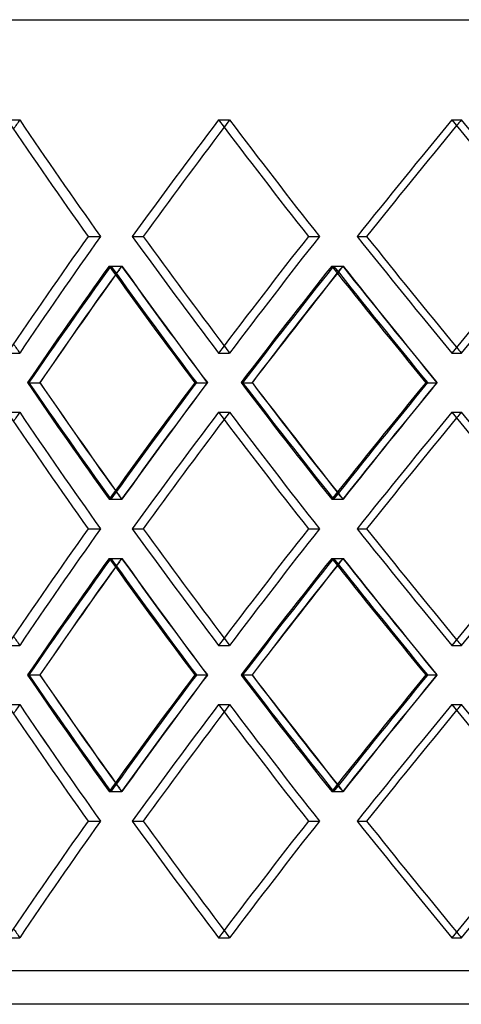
# Model space of a CAD drawing. Header units: millimetres. Extents: x -575 to 575, y -244 to 244.
# Tile 5 of 11: x -281 to -215, y -67 to 79. Entities that reach past the tile are written whole.
import ezdxf

# ---------------------------------------------------------------- set-up
doc = ezdxf.new("R2010")
doc.units = ezdxf.units.MM
doc.layers.add('HIDDEN', color=7, linetype='Continuous')
doc.layers.add('THICK', color=7, linetype='Continuous')

msp = doc.modelspace()

# ---------------------------------------------------------------- linework, layer by layer
at = {"layer": 'HIDDEN'}
for p, q in [((-282.72, 64.1), (-280.88, 64.1)), ((-251.3, 64.1), (-249.67, 64.1)), ((-251.3, 64.1), (-249.67, 64.1)), ((-216.61, 64.1), (-215.19, 64.1)), ((-216.61, 64.1), (-215.19, 64.1)), ((-270.71, 46.77), (-268.87, 46.77)), ((-270.71, 46.77), (-268.87, 46.77)), ((-264.15, 46.77), (-262.51, 46.77)), ((-237.94, 46.77), (-236.3, 46.77)), ((-237.94, 46.77), (-236.3, 46.77)), ((-230.7, 46.77), (-229.28, 46.77)), ((-267.58, 42.37), (-265.73, 42.37)), ((-267.32, 42.37), (-265.68, 42.37)), ((-234.47, 42.37), (-232.83, 42.37)), ((-234.2, 42.37), (-232.78, 42.37)), ((-282.72, 29.43), (-280.88, 29.43)), ((-251.3, 29.43), (-249.67, 29.43)), ((-251.3, 29.43), (-249.67, 29.43)), ((-216.61, 29.43), (-215.19, 29.43)), ((-216.61, 29.43), (-215.19, 29.43)), ((-279.52, 25.03), (-277.88, 25.03)), ((-254.84, 25.03), (-252.99, 25.03)), ((-254.61, 25.03), (-252.97, 25.03)), ((-247.73, 25.03), (-246.31, 25.03)), ((-220.47, 25.03), (-218.82, 25.03)), ((-220.22, 25.03), (-218.81, 25.03)), ((-282.72, 20.64), (-280.88, 20.64)), ((-251.3, 20.64), (-249.67, 20.64)), ((-251.3, 20.64), (-249.67, 20.64)), ((-216.61, 20.64), (-215.19, 20.64)), ((-216.61, 20.64), (-215.19, 20.64)), ((-267.58, 7.7), (-265.73, 7.7)), ((-267.32, 7.7), (-265.68, 7.7)), ((-234.47, 7.7), (-232.83, 7.7)), ((-234.2, 7.7), (-232.78, 7.7)), ((-270.71, 3.3), (-268.87, 3.3)), ((-270.71, 3.3), (-268.87, 3.3)), ((-264.15, 3.3), (-262.51, 3.3)), ((-237.94, 3.3), (-236.3, 3.3)), ((-237.94, 3.3), (-236.3, 3.3)), ((-230.7, 3.3), (-229.28, 3.3)), ((-267.58, -1.1), (-265.73, -1.1)), ((-267.32, -1.1), (-265.68, -1.1)), ((-234.47, -1.1), (-232.83, -1.1)), ((-234.2, -1.1), (-232.78, -1.1)), ((-282.72, -14.04), (-280.88, -14.04)), ((-251.3, -14.04), (-249.67, -14.04)), ((-251.3, -14.04), (-249.67, -14.04)), ((-216.61, -14.04), (-215.19, -14.04)), ((-216.61, -14.04), (-215.19, -14.04)), ((-279.52, -18.43), (-277.88, -18.43)), ((-254.84, -18.43), (-252.99, -18.43)), ((-254.61, -18.43), (-252.97, -18.43)), ((-247.73, -18.43), (-246.31, -18.43)), ((-220.47, -18.43), (-218.82, -18.43)), ((-220.22, -18.43), (-218.81, -18.43)), ((-282.72, -22.83), (-280.88, -22.83)), ((-251.3, -22.83), (-249.67, -22.83)), ((-251.3, -22.83), (-249.67, -22.83)), ((-216.61, -22.83), (-215.19, -22.83)), ((-216.61, -22.83), (-215.19, -22.83)), ((-267.58, -35.77), (-265.73, -35.77)), ((-267.32, -35.77), (-265.68, -35.77)), ((-234.47, -35.77), (-232.83, -35.77)), ((-234.2, -35.77), (-232.78, -35.77)), ((-270.71, -40.17), (-268.87, -40.17)), ((-270.71, -40.17), (-268.87, -40.17)), ((-264.15, -40.17), (-262.51, -40.17)), ((-237.94, -40.17), (-236.3, -40.17)), ((-237.94, -40.17), (-236.3, -40.17)), ((-230.7, -40.17), (-229.28, -40.17)), ((-282.72, -57.5), (-280.88, -57.5)), ((-251.3, -57.5), (-249.67, -57.5)), ((-251.3, -57.5), (-249.67, -57.5)), ((-216.61, -57.5), (-215.19, -57.5)), ((-216.61, -57.5), (-215.19, -57.5)), ((0, -62.4), (-381.25, -62.4))]:
    msp.add_line(p, q, dxfattribs=at)
for centre, major_axis, ratio, start_param, end_param in [((0, 64.1), (-349.02, -349.02), 0.439537, -1.156677, -1.153105), ((0, 64.1), (-349.02, 349.02), 0.439537, 1.156677, 1.202167), ((0, 64.1), (349.02, -349.02), 0.439537, -1.984915, -1.939426), ((0, 64.1), (359.55, 359.55), 0.372981, 1.927795, 1.972989), ((0, 64.1), (-357.21, -357.21), 0.372981, -1.213797, -1.210956), ((0, 64.1), (-357.21, 357.21), 0.372981, 1.213797, 1.259287), ((0, 64.1), (357.21, -357.21), 0.372981, -1.927795, -1.882306), ((0, 64.1), (366.62, 366.62), 0.309204, 1.870676, 1.915869), ((0, 64.1), (-364.24, -364.24), 0.309204, -1.270917, -1.268675), ((0, 64.1), (-364.24, 364.24), 0.309204, 1.270917, 1.316407), ((0, 29.43), (-349.02, -349.02), 0.439537, -1.202167, -1.156677), ((0, 29.43), (349.02, 349.02), 0.439537, 1.939426, 1.984915), ((0, 29.43), (359.55, -359.55), 0.372981, -1.972989, -1.927795), ((0, 29.43), (-357.21, -357.21), 0.372981, -1.259287, -1.213797), ((0, 29.43), (357.21, 357.21), 0.372981, 1.882306, 1.927795), ((0, 29.43), (366.62, -366.62), 0.309204, -1.915869, -1.870676), ((0, 29.43), (-364.24, -364.24), 0.309204, -1.316407, -1.270917), ((0, 64.1), (359.55, 359.55), 0.372981, 1.98446, 2.029784), ((0, 20.64), (359.55, -359.55), 0.372981, -1.98446, -1.939252), ((0, 20.64), (-349.02, -349.02), 0.439537, -1.213714, -1.210339), ((0, 64.1), (357.21, 357.21), 0.372981, 1.984832, 1.98829), ((0, 64.1), (-349.02, 349.02), 0.439537, 1.213714, 1.259337), ((0, 20.64), (357.21, -357.21), 0.372981, -1.984832, -1.939327), ((0, 64.1), (366.62, 366.62), 0.309204, 1.92734, 1.972664), ((0, 20.64), (366.62, -366.62), 0.309204, -1.92734, -1.882132), ((0, 20.64), (-357.21, -357.21), 0.372981, -1.270834, -1.268117), ((0, 64.1), (364.24, 364.24), 0.309204, 1.927712, 1.930512), ((0, 64.1), (-357.21, 357.21), 0.372981, 1.270834, 1.316457), ((0, 20.64), (364.24, -364.24), 0.309204, -1.927712, -1.882207), ((0, 29.43), (-349.02, 349.02), 0.439537, 1.153105, 1.156677), ((0, 29.43), (-357.21, 357.21), 0.372981, 1.210956, 1.213797), ((0, 29.43), (-364.24, 364.24), 0.309204, 1.268675, 1.270917), ((0, -14.04), (359.55, -359.55), 0.372981, -2.029784, -1.98446), ((0, 29.43), (359.55, 359.55), 0.372981, 1.939252, 1.98446), ((0, -14.04), (-349.02, -349.02), 0.439537, -1.259337, -1.213714), ((0, 29.43), (357.21, 357.21), 0.372981, 1.939327, 1.984832), ((0, -14.04), (366.62, -366.62), 0.309204, -1.972664, -1.92734), ((0, 29.43), (366.62, 366.62), 0.309204, 1.882132, 1.92734), ((0, -14.04), (-357.21, -357.21), 0.372981, -1.316457, -1.270834), ((0, 29.43), (364.24, 364.24), 0.309204, 1.882207, 1.927712), ((0, 20.64), (-349.02, -349.02), 0.439537, -1.156677, -1.153105), ((0, 20.64), (-349.02, 349.02), 0.439537, 1.156677, 1.202167), ((0, 20.64), (349.02, -349.02), 0.439537, -1.984915, -1.939426), ((0, 20.64), (359.55, 359.55), 0.372981, 1.927795, 1.972989), ((0, 20.64), (-357.21, -357.21), 0.372981, -1.213797, -1.210956), ((0, 20.64), (-357.21, 357.21), 0.372981, 1.213797, 1.259287), ((0, 20.64), (357.21, -357.21), 0.372981, -1.927795, -1.882306), ((0, 20.64), (366.62, 366.62), 0.309204, 1.870676, 1.915869), ((0, 20.64), (-364.24, -364.24), 0.309204, -1.270917, -1.268675), ((0, 20.64), (-364.24, 364.24), 0.309204, 1.270917, 1.316407), ((0, 29.43), (-349.02, 349.02), 0.439537, 1.210339, 1.213714), ((0, -14.04), (357.21, -357.21), 0.372981, -1.98829, -1.984832), ((0, 29.43), (-357.21, 357.21), 0.372981, 1.268117, 1.270834), ((0, -14.04), (364.24, -364.24), 0.309204, -1.930512, -1.927712), ((0, -14.04), (-349.02, -349.02), 0.439537, -1.202167, -1.156677), ((0, -14.04), (349.02, 349.02), 0.439537, 1.939426, 1.984915), ((0, -14.04), (359.55, -359.55), 0.372981, -1.972989, -1.927795), ((0, -14.04), (-357.21, -357.21), 0.372981, -1.259287, -1.213797), ((0, -14.04), (357.21, 357.21), 0.372981, 1.882306, 1.927795), ((0, -14.04), (366.62, -366.62), 0.309204, -1.915869, -1.870676), ((0, -14.04), (-364.24, -364.24), 0.309204, -1.316407, -1.270917), ((0, 20.64), (359.55, 359.55), 0.372981, 1.98446, 2.029784), ((0, -22.83), (359.55, -359.55), 0.372981, -1.98446, -1.939252), ((0, -22.83), (-349.02, -349.02), 0.439537, -1.213714, -1.210339), ((0, 20.64), (357.21, 357.21), 0.372981, 1.984832, 1.98829), ((0, 20.64), (-349.02, 349.02), 0.439537, 1.213714, 1.259337), ((0, -22.83), (357.21, -357.21), 0.372981, -1.984832, -1.939327), ((0, 20.64), (366.62, 366.62), 0.309204, 1.92734, 1.972664), ((0, -22.83), (366.62, -366.62), 0.309204, -1.92734, -1.882132), ((0, -22.83), (-357.21, -357.21), 0.372981, -1.270834, -1.268117), ((0, 20.64), (364.24, 364.24), 0.309204, 1.927712, 1.930512), ((0, 20.64), (-357.21, 357.21), 0.372981, 1.270834, 1.316457), ((0, -22.83), (364.24, -364.24), 0.309204, -1.927712, -1.882207), ((0, -14.04), (-349.02, 349.02), 0.439537, 1.153105, 1.156677), ((0, -14.04), (-357.21, 357.21), 0.372981, 1.210956, 1.213797), ((0, -14.04), (-364.24, 364.24), 0.309204, 1.268675, 1.270917), ((0, -57.5), (359.55, -359.55), 0.372981, -2.029784, -1.98446), ((0, -14.04), (359.55, 359.55), 0.372981, 1.939252, 1.98446), ((0, -57.5), (-349.02, -349.02), 0.439537, -1.259337, -1.213714), ((0, -14.04), (357.21, 357.21), 0.372981, 1.939327, 1.984832), ((0, -57.5), (366.62, -366.62), 0.309204, -1.972664, -1.92734), ((0, -14.04), (366.62, 366.62), 0.309204, 1.882132, 1.92734), ((0, -57.5), (-357.21, -357.21), 0.372981, -1.316457, -1.270834), ((0, -14.04), (364.24, 364.24), 0.309204, 1.882207, 1.927712), ((0, -22.83), (-349.02, -349.02), 0.439537, -1.156677, -1.153105), ((0, -22.83), (-349.02, 349.02), 0.439537, 1.156677, 1.202167), ((0, -22.83), (349.02, -349.02), 0.439537, -1.984915, -1.939426), ((0, -22.83), (359.55, 359.55), 0.372981, 1.927795, 1.972989), ((0, -22.83), (-357.21, -357.21), 0.372981, -1.213797, -1.210956), ((0, -22.83), (-357.21, 357.21), 0.372981, 1.213797, 1.259287), ((0, -22.83), (357.21, -357.21), 0.372981, -1.927795, -1.882306), ((0, -22.83), (366.62, 366.62), 0.309204, 1.870676, 1.915869), ((0, -22.83), (-364.24, -364.24), 0.309204, -1.270917, -1.268675), ((0, -22.83), (-364.24, 364.24), 0.309204, 1.270917, 1.316407), ((0, -14.04), (-349.02, 349.02), 0.439537, 1.210339, 1.213714), ((0, -57.5), (357.21, -357.21), 0.372981, -1.98829, -1.984832), ((0, -14.04), (-357.21, 357.21), 0.372981, 1.268117, 1.270834), ((0, -57.5), (364.24, -364.24), 0.309204, -1.930512, -1.927712), ((0, -57.5), (-349.02, -349.02), 0.439537, -1.202167, -1.156677), ((0, -57.5), (349.02, 349.02), 0.439537, 1.939426, 1.984915), ((0, -57.5), (359.55, -359.55), 0.372981, -1.972989, -1.927795), ((0, -57.5), (-357.21, -357.21), 0.372981, -1.259287, -1.213797), ((0, -57.5), (357.21, 357.21), 0.372981, 1.882306, 1.927795), ((0, -57.5), (366.62, -366.62), 0.309204, -1.915869, -1.870676), ((0, -57.5), (-364.24, -364.24), 0.309204, -1.316407, -1.270917), ((0, -57.5), (-349.02, 349.02), 0.439537, 1.153105, 1.156677), ((0, -57.5), (-357.21, 357.21), 0.372981, 1.210956, 1.213797), ((0, -57.5), (-364.24, 364.24), 0.309204, 1.268675, 1.270917)]:
    msp.add_ellipse(centre, major_axis=major_axis, ratio=ratio, start_param=start_param, end_param=end_param, dxfattribs=at)
at = {"layer": 'THICK'}
for p, q in [((-575, 79), (0, 79)), ((-264.15, 46.77), (-262.51, 46.77)), ((-230.7, 46.77), (-229.28, 46.77)), ((-279.73, 25.03), (-277.89, 25.03)), ((-247.96, 25.03), (-246.33, 25.03)), ((-264.15, 3.3), (-262.51, 3.3)), ((-230.7, 3.3), (-229.28, 3.3)), ((-279.73, -18.43), (-277.89, -18.43)), ((-247.96, -18.43), (-246.33, -18.43)), ((-264.15, -40.17), (-262.51, -40.17)), ((-230.7, -40.17), (-229.28, -40.17)), ((0, -67.4), (-383.75, -67.4))]:
    msp.add_line(p, q, dxfattribs=at)
for centre, major_axis, ratio, start_param, end_param in [((0, 64.1), (-351.31, 351.31), 0.439537, 1.156677, 1.20187), ((0, 64.1), (-359.55, -359.55), 0.372981, -1.213797, -1.168604), ((0, 64.1), (-357.21, -357.21), 0.372981, -1.210956, -1.168308), ((0, 64.1), (-359.55, 359.55), 0.372981, 1.213797, 1.25899), ((0, 64.1), (-366.62, -366.62), 0.309204, -1.270917, -1.225724), ((0, 64.1), (-364.24, -364.24), 0.309204, -1.268675, -1.225427), ((0, 64.1), (-366.62, 366.62), 0.309204, 1.270917, 1.31611), ((0, 29.43), (-351.31, -351.31), 0.439537, -1.20187, -1.156677), ((0, 29.43), (-359.55, 359.55), 0.372981, 1.168604, 1.213797), ((0, 29.43), (-357.21, 357.21), 0.372981, 1.168308, 1.210956), ((0, 29.43), (-359.55, -359.55), 0.372981, -1.25899, -1.213797), ((0, 29.43), (-366.62, 366.62), 0.309204, 1.225724, 1.270917), ((0, 29.43), (-364.24, 364.24), 0.309204, 1.225427, 1.268675), ((0, 29.43), (-366.62, -366.62), 0.309204, -1.31611, -1.270917), ((0, 20.64), (-351.31, -351.31), 0.439537, -1.213342, -1.168134), ((0, 20.64), (-349.02, -349.02), 0.439537, -1.210339, -1.168209), ((0, 64.1), (357.21, 357.21), 0.372981, 1.98829, 2.030455), ((0, 64.1), (-351.31, 351.31), 0.439537, 1.213342, 1.258666), ((0, 20.64), (-359.55, -359.55), 0.372981, -1.270462, -1.225254), ((0, 20.64), (-357.21, -357.21), 0.372981, -1.268117, -1.225329), ((0, 64.1), (364.24, 364.24), 0.309204, 1.930512, 1.973335), ((0, 64.1), (-359.55, 359.55), 0.372981, 1.270462, 1.315786), ((0, 29.43), (-351.31, 351.31), 0.439537, 1.168134, 1.213342), ((0, 29.43), (-349.02, 349.02), 0.439537, 1.168209, 1.210339), ((0, -14.04), (357.21, -357.21), 0.372981, -2.030455, -1.98829), ((0, -14.04), (-351.31, -351.31), 0.439537, -1.258666, -1.213342), ((0, 29.43), (-359.55, 359.55), 0.372981, 1.225254, 1.270462), ((0, 29.43), (-357.21, 357.21), 0.372981, 1.225329, 1.268117), ((0, -14.04), (364.24, -364.24), 0.309204, -1.973335, -1.930512), ((0, -14.04), (-359.55, -359.55), 0.372981, -1.315786, -1.270462), ((0, 20.64), (-351.31, 351.31), 0.439537, 1.156677, 1.20187), ((0, 20.64), (-359.55, -359.55), 0.372981, -1.213797, -1.168604), ((0, 20.64), (-359.55, 359.55), 0.372981, 1.213797, 1.25899), ((0, 20.64), (-366.62, -366.62), 0.309204, -1.270917, -1.225724), ((0, 20.64), (-366.62, 366.62), 0.309204, 1.270917, 1.31611), ((0, 20.64), (-357.21, -357.21), 0.372981, -1.210956, -1.168308), ((0, 20.64), (-364.24, -364.24), 0.309204, -1.268675, -1.225427), ((0, -14.04), (-351.31, -351.31), 0.439537, -1.20187, -1.156677), ((0, -14.04), (-359.55, 359.55), 0.372981, 1.168604, 1.213797), ((0, -14.04), (-357.21, 357.21), 0.372981, 1.168308, 1.210956), ((0, -14.04), (-359.55, -359.55), 0.372981, -1.25899, -1.213797), ((0, -14.04), (-366.62, 366.62), 0.309204, 1.225724, 1.270917), ((0, -14.04), (-364.24, 364.24), 0.309204, 1.225427, 1.268675), ((0, -14.04), (-366.62, -366.62), 0.309204, -1.31611, -1.270917), ((0, -22.83), (-351.31, -351.31), 0.439537, -1.213342, -1.168134), ((0, 20.64), (-351.31, 351.31), 0.439537, 1.213342, 1.258666), ((0, -22.83), (-359.55, -359.55), 0.372981, -1.270462, -1.225254), ((0, 20.64), (-359.55, 359.55), 0.372981, 1.270462, 1.315786), ((0, -22.83), (-349.02, -349.02), 0.439537, -1.210339, -1.168209), ((0, 20.64), (357.21, 357.21), 0.372981, 1.98829, 2.030455), ((0, -22.83), (-357.21, -357.21), 0.372981, -1.268117, -1.225329), ((0, 20.64), (364.24, 364.24), 0.309204, 1.930512, 1.973335), ((0, -14.04), (-351.31, 351.31), 0.439537, 1.168134, 1.213342), ((0, -14.04), (-349.02, 349.02), 0.439537, 1.168209, 1.210339), ((0, -57.5), (357.21, -357.21), 0.372981, -2.030455, -1.98829), ((0, -57.5), (-351.31, -351.31), 0.439537, -1.258666, -1.213342), ((0, -14.04), (-359.55, 359.55), 0.372981, 1.225254, 1.270462), ((0, -14.04), (-357.21, 357.21), 0.372981, 1.225329, 1.268117), ((0, -57.5), (364.24, -364.24), 0.309204, -1.973335, -1.930512), ((0, -57.5), (-359.55, -359.55), 0.372981, -1.315786, -1.270462), ((0, -22.83), (-351.31, 351.31), 0.439537, 1.156677, 1.20187), ((0, -22.83), (-359.55, -359.55), 0.372981, -1.213797, -1.168604), ((0, -22.83), (-359.55, 359.55), 0.372981, 1.213797, 1.25899), ((0, -22.83), (-366.62, -366.62), 0.309204, -1.270917, -1.225724), ((0, -22.83), (-366.62, 366.62), 0.309204, 1.270917, 1.31611), ((0, -22.83), (-357.21, -357.21), 0.372981, -1.210956, -1.168308), ((0, -22.83), (-364.24, -364.24), 0.309204, -1.268675, -1.225427), ((0, -57.5), (-351.31, -351.31), 0.439537, -1.20187, -1.156677), ((0, -57.5), (-359.55, 359.55), 0.372981, 1.168604, 1.213797), ((0, -57.5), (-357.21, 357.21), 0.372981, 1.168308, 1.210956), ((0, -57.5), (-359.55, -359.55), 0.372981, -1.25899, -1.213797), ((0, -57.5), (-366.62, 366.62), 0.309204, 1.225724, 1.270917), ((0, -57.5), (-364.24, 364.24), 0.309204, 1.225427, 1.268675), ((0, -57.5), (-366.62, -366.62), 0.309204, -1.31611, -1.270917)]:
    msp.add_ellipse(centre, major_axis=major_axis, ratio=ratio, start_param=start_param, end_param=end_param, dxfattribs=at)

doc.saveas('drawing.dxf')
